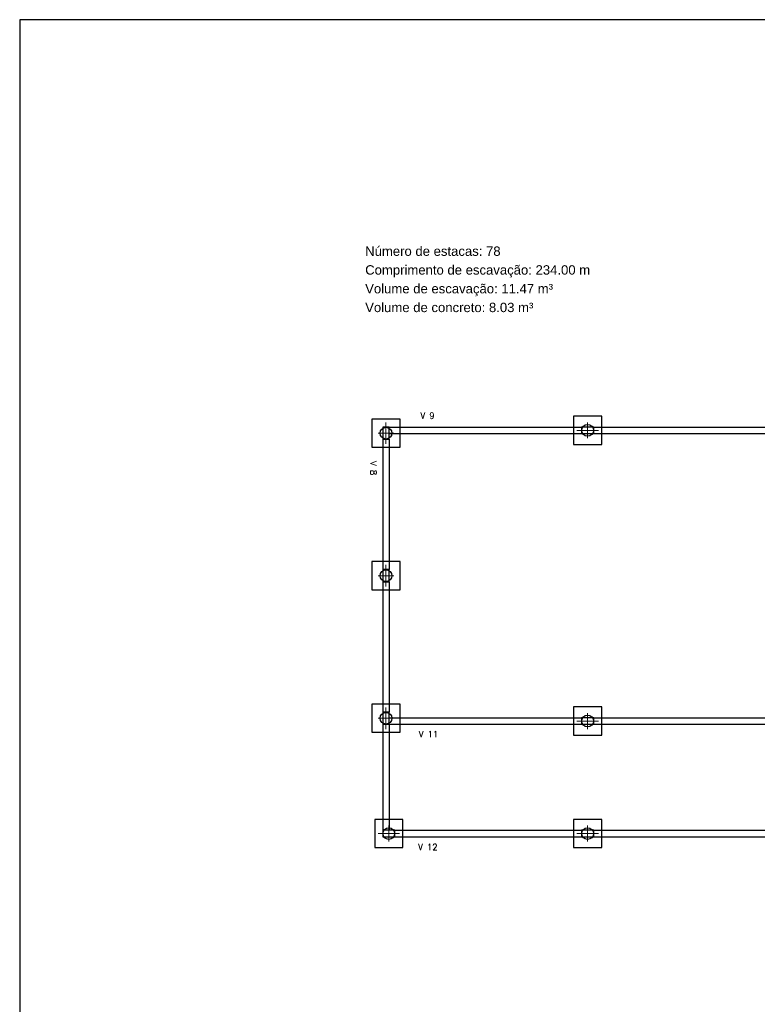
# Model space of a CAD drawing. Header units: millimetres. Extents: x -24 to 384, y -54 to 92.
# Tile 5 of 75: x 0 to 16, y 71 to 92. Entities that reach past the tile are written whole.
import ezdxf
from ezdxf.enums import TextEntityAlignment as Align

# ---------------------------------------------------------------- set-up
doc = ezdxf.new("R2010")
doc.units = ezdxf.units.MM
doc.layers.add('ARQ - COTA_NÍVEL', color=2, linetype='Continuous', lineweight=5)
doc.layers.add('PILAR_EIXOS', color=1, linetype='Continuous', lineweight=0)
doc.styles.add('Arial_1', font='arial.ttf', dxfattribs={"height": 0.225})
doc.styles.add('CYPETXT', font='romans', dxfattribs={"height": 0.2})

# ---------------------------------------------------------------- blocks, each defined once
blk = doc.blocks.new('EIXOS_DO_PILAR')
at = {"layer": 'PILAR_EIXOS'}
for p, q in [((0, -0.5), (0, 0.5)), ((-0.5, 0), (0.5, 0))]:
    blk.add_line(p, q, dxfattribs=at)

msp = doc.modelspace()

# ---------------------------------------------------------------- linework, layer by layer
at = {"color": 1}
for p, q in [((7.8822, 83.3116), (11.9822, 83.3116)), ((7.8822, 83.1716), (11.9822, 83.1716)), ((12.2422, 83.3116), (16.3422, 83.3116)), ((12.2422, 83.1716), (16.3422, 83.1716)), ((7.7422, 83.0516), (7.7422, 80.2716)), ((7.8822, 83.0516), (7.8822, 80.2716)), ((7.7422, 80.0116), (7.7422, 77.2316)), ((7.8822, 80.0116), (7.8822, 77.2316)), ((7.8822, 77.1116), (11.9822, 77.1116)), ((12.2422, 77.1116), (16.3422, 77.1116)), ((7.7422, 76.9716), (7.7422, 74.7116)), ((7.8822, 76.9716), (7.8822, 74.7116)), ((7.8822, 76.9716), (11.9822, 76.9716)), ((12.2422, 76.9716), (16.3422, 76.9716)), ((8.0022, 74.7116), (11.9822, 74.7116)), ((8.0022, 74.5716), (11.9822, 74.5716)), ((12.2422, 74.7116), (16.2822, 74.7116)), ((12.2422, 74.5716), (16.2822, 74.5716))]:
    msp.add_line(p, q, dxfattribs=at)
msp.add_lwpolyline([(0, 50), (59.4, 50), (59.4, 92), (0, 92)], close=True)
for points in [[(7.5122, 83.4816), (7.5122, 82.8816), (8.1122, 82.8816), (8.1122, 83.4816), (7.5122, 83.4816)], [(11.8122, 83.5416), (11.8122, 82.9416), (12.4122, 82.9416), (12.4122, 83.5416), (11.8122, 83.5416)], [(7.7422, 83.3116), (7.7422, 83.0516), (7.8822, 83.0516), (7.8822, 83.3116), (7.7422, 83.3116)], [(7.7422, 83.3116), (7.7422, 83.0516), (7.8822, 83.0516), (7.8822, 83.3116), (7.7422, 83.3116)], [(11.9822, 83.3116), (11.9822, 83.1716), (12.2422, 83.1716), (12.2422, 83.3116), (11.9822, 83.3116)], [(11.9822, 83.3116), (11.9822, 83.1716), (12.2422, 83.1716), (12.2422, 83.3116), (11.9822, 83.3116)], [(7.5122, 80.4416), (7.5122, 79.8416), (8.1122, 79.8416), (8.1122, 80.4416), (7.5122, 80.4416)], [(7.7422, 80.2716), (7.7422, 80.0116), (7.8822, 80.0116), (7.8822, 80.2716), (7.7422, 80.2716)], [(7.7422, 80.2716), (7.7422, 80.0116), (7.8822, 80.0116), (7.8822, 80.2716), (7.7422, 80.2716)], [(7.5122, 77.4016), (7.5122, 76.8016), (8.1122, 76.8016), (8.1122, 77.4016), (7.5122, 77.4016)], [(11.8122, 77.3416), (11.8122, 76.7416), (12.4122, 76.7416), (12.4122, 77.3416), (11.8122, 77.3416)], [(7.7422, 77.2316), (7.7422, 76.9716), (7.8822, 76.9716), (7.8822, 77.2316), (7.7422, 77.2316)], [(7.7422, 77.2316), (7.7422, 76.9716), (7.8822, 76.9716), (7.8822, 77.2316), (7.7422, 77.2316)], [(11.9822, 77.1116), (11.9822, 76.9716), (12.2422, 76.9716), (12.2422, 77.1116), (11.9822, 77.1116)], [(11.9822, 77.1116), (11.9822, 76.9716), (12.2422, 76.9716), (12.2422, 77.1116), (11.9822, 77.1116)], [(7.5722, 74.9416), (7.5722, 74.3416), (8.1722, 74.3416), (8.1722, 74.9416), (7.5722, 74.9416)], [(11.8122, 74.9416), (11.8122, 74.3416), (12.4122, 74.3416), (12.4122, 74.9416), (11.8122, 74.9416)], [(7.7422, 74.7116), (7.7422, 74.5716), (8.0022, 74.5716), (8.0022, 74.7116), (7.7422, 74.7116)], [(7.7422, 74.7116), (7.7422, 74.5716), (8.0022, 74.5716), (8.0022, 74.7116), (7.7422, 74.7116)], [(11.9822, 74.7116), (11.9822, 74.5716), (12.2422, 74.5716), (12.2422, 74.7116), (11.9822, 74.7116)], [(11.9822, 74.7116), (11.9822, 74.5716), (12.2422, 74.5716), (12.2422, 74.7116), (11.9822, 74.7116)]]:
    msp.add_lwpolyline(points, close=True, dxfattribs=at)
at = {"color": 2}
for centre in [(7.8122, 83.1816), (12.1122, 83.2416), (7.8122, 80.1416), (7.8122, 77.1016), (12.1122, 77.0416), (7.8722, 74.6416), (12.1122, 74.6416)]:
    msp.add_circle(centre, 0.125, dxfattribs=at)

# ---------------------------------------------------------------- block references
at = {"color": 1, "rotation": 270}
for p, xscale, yscale in [((7.8122, 83.1816), 0.46, 0.34), ((12.1122, 83.2416), 0.34, 0.46), ((7.8122, 80.1416), 0.46, 0.34), ((7.8122, 77.1016), 0.46, 0.34), ((12.1122, 77.0416), 0.34, 0.46), ((7.8722, 74.6416), 0.34, 0.46), ((12.1122, 74.6416), 0.34, 0.46)]:
    msp.add_blockref('EIXOS_DO_PILAR', p, dxfattribs=dict(at, xscale=xscale, yscale=yscale))

# ---------------------------------------------------------------- texts
at = {"color": 1, "style": 'CYPETXT'}
for s, width, p, p2 in [('V 9', 0.864818, (8.547, 83.4867), (8.849, 83.4867)), ('V 11', 0.9315, (8.5129, 76.6951), (8.9269, 76.6951)), ('V 12', 0.857961, (8.4973, 74.2868), (8.9113, 74.2868))]:
    msp.add_text(s, height=0.13333, dxfattribs=dict(at, width=width)).set_placement(p, p2, align=Align.FIT)
at = {"color": 1, "style": 'CYPETXT', "width": 0.849375}
msp.add_text('V 8', height=0.13333, rotation=270, dxfattribs=at).set_placement((7.4786, 82.5872), (7.4786, 82.2852), align=Align.FIT)
at = {"layer": 'ARQ - COTA_NÍVEL', "style": 'Arial_1'}
for s, p in [('Número de estacas: 78', (7.3684, 86.9632)), ('Comprimento de escavação: 234.00 m', (7.3684, 86.5632)), ('Volume de escavação: 11.47 m³', (7.3684, 86.1632)), ('Volume de concreto: 8.03 m³', (7.3684, 85.7632))]:
    msp.add_text(s, height=0.2, rotation=360, dxfattribs=at).set_placement(p)

doc.saveas('drawing.dxf')
